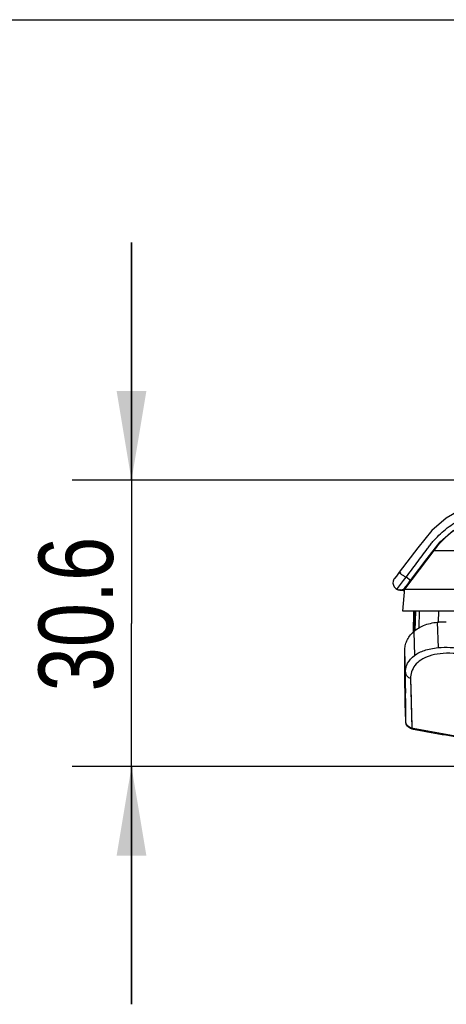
# Model space of a CAD drawing. Header units: inches. Extents: x 0 to 17, y 0 to 11.
# Tile 7 of 38: x 2.2 to 3.1, y 8.9 to 11. Entities that reach past the tile are written whole.
import ezdxf

# ---------------------------------------------------------------- set-up
doc = ezdxf.new("R2010")
doc.units = ezdxf.units.IN
doc.header["$LTSCALE"] = 0.935
doc.header["$MEASUREMENT"] = 0
doc.layers.get('0').update_dxf_attribs({"linetype": 'CONTINUOUS'})
doc.layers.add('1', color=7, linetype='CONTINUOUS')
doc.styles.get("Standard").update_dxf_attribs({"font": 'txt', "width": 0.8})
doc.dimstyles.new('DIMSTYLE_2', dxfattribs={"dimtxt": 0.15625, "dimasz": 0.1875, "dimexe": 0.125, "dimexo": 0.0625, "dimgap": 0.039062, "dimtad": 0, "dimtih": 1, "dimtoh": 1, "dimdec": 1, "dimlfac": 2, "dimzin": 4, "dimdsep": 46, "dimtxsty": 'Standard', "dimblk": '_FILLED', "dimblk1": '_FILLED', "dimblk2": '_FILLED', "dimcen": 0.09, "dimazin": 1, "dimtfac": 1, "dimtofl": 0, "dimtmove": 0, "dimatfit": 3, "dimldrblk": '_FILLED', "dimfxl": 1, "dimtolj": 1, "dimtzin": 4, "dimarcsym": 0})

# ---------------------------------------------------------------- blocks, each defined once
blk = doc.blocks.new('_FILLED')
at = {"color": 0, "linetype": 'ByBlock'}
blk.add_solid([(0, 0), (-1, 0.167), (-1, -0.167)], dxfattribs=at)
blk = doc.blocks.new('*D4')
at = {"color": 7, "linetype": 'Continuous', "transparency": 16777216}
for p, q in [((2.4274, 10.0316), (2.4274, 10.5316)), ((2.4274, 10.5316), (2.4274, 9.7306)), ((3.2855, 10.0316), (2.3024, 10.0316)), ((2.4274, 8.9295), (2.4274, 9.7306)), ((3.8033, 9.4295), (2.3024, 9.4295)), ((2.4274, 9.4295), (2.4274, 8.9295))]:
    blk.add_line(p, q, dxfattribs=at)
at = {"color": 7, "linetype": 'Continuous', "transparency": 16777216, "xscale": 0.1875, "yscale": 0.1875, "zscale": 0.1875}
for p, rotation in [((2.4274, 10.0316), 270), ((2.4274, 9.4295), 90)]:
    blk.add_blockref('_FILLED', p, dxfattribs=dict(at, rotation=rotation))
at = {"color": 7, "linetype": 'Continuous', "transparency": 16777216, "insert": (2.2321, 9.7501), "char_height": 0.15625, "width": 0.5, "attachment_point": 2, "rotation": 90, "line_spacing_factor": 0.9}
blk.add_mtext('30.6', dxfattribs=at)

msp = doc.modelspace()

# ---------------------------------------------------------------- linework, layer by layer
at = {"color": 7, "linetype": 'Continuous'}
for p, q in [((0, 11), (17, 11)), ((3.0209, 9.7548), (3.0202, 9.7131)), ((3.0202, 9.7131), (3.0209, 9.7548)), ((3.0209, 9.7548), (3.0224, 9.7548)), ((3.0224, 9.7561), (3.021, 9.7136)), ((3.0234, 9.7156), (3.0248, 9.7561)), ((3.0318, 9.7212), (3.0329, 9.7561)), ((3.0725, 9.7334), (3.0732, 9.7561)), ((3.0701, 9.7331), (3.0716, 9.6795)), ((3.0204, 9.7131), (3.022, 9.6629)), ((3.0032, 9.6281), (3.0016, 9.6728)), ((3.002, 9.625), (3.0016, 9.6728)), ((3.0034, 9.5836), (3.0032, 9.6281)), ((3.0033, 9.6121), (3.0032, 9.6281)), ((3.002, 9.625), (3.0034, 9.5836)), ((3.0021, 9.6161), (3.002, 9.625)), ((3.0024, 9.5629), (3.002, 9.625)), ((3.0021, 9.6075), (3.0021, 9.6161)), ((3.0022, 9.5956), (3.0021, 9.6075)), ((3.014, 9.6146), (3.0166, 9.5101)), ((3.0023, 9.5886), (3.0022, 9.5956)), ((3.0024, 9.5751), (3.0023, 9.5799)), ((3.0024, 9.5711), (3.0024, 9.5751)), ((3.0024, 9.5679), (3.0024, 9.5711)), ((3.0036, 9.5622), (3.0034, 9.5836)), ((3.0036, 9.5629), (3.0034, 9.5836)), ((3.0038, 9.5251), (3.0024, 9.5629)), ((3.0037, 9.5251), (3.0024, 9.5617)), ((3.0038, 9.5251), (3.0036, 9.5629)), ((3.0036, 9.5521), (3.0036, 9.5622)), ((3.0037, 9.5395), (3.0036, 9.5521)), ((3.0038, 9.5251), (3.0037, 9.5395)), ((3.0037, 9.5238), (3.0037, 9.5251)), ((3.0165, 9.5089), (3.0191, 9.5084)), ((3.0165, 9.5089), (3.0191, 9.5084)), ((3.0193, 9.5096), (3.0166, 9.5101))]:
    msp.add_line(p, q, dxfattribs=at)
for points in [[(3.0034, 9.5836), (3.0034, 9.5973), (3.0033, 9.6121)], [(3.014, 9.6146), (3.0151, 9.5693), (3.0159, 9.5367), (3.0164, 9.5169), (3.0166, 9.5101)], [(3.0023, 9.5799), (3.0023, 9.5826), (3.0023, 9.5886)], [(3.0024, 9.5629), (3.0024, 9.563), (3.0024, 9.5679)]]:
    msp.add_lwpolyline(points, dxfattribs=at)
for centre, radius, start, end in [((3.0171, 9.6286), 0.0139, 182.2352, 193.5461), ((3.0194, 9.5242), 0.0156, 257.9406, 259.2966)]:
    msp.add_arc(centre, radius, start, end, dxfattribs=at)
for points, knots in [([(3.0204, 9.7131), (3.0265, 9.7186), (3.0424, 9.728), (3.0603, 9.732), (3.0701, 9.7331)], [0, 0, 0, 0, 0.45343, 1, 1, 1, 1]), ([(3.0701, 9.7331), (3.0716, 9.7333), (3.0779, 9.7339), (3.0842, 9.7341), (3.089, 9.7341)], [0, 0, 0, 0, 0.240179, 1, 1, 1, 1]), ([(3.0016, 9.6728), (3.0016, 9.6764), (3.0023, 9.6837), (3.0058, 9.6943), (3.0117, 9.7044), (3.0172, 9.7103), (3.0204, 9.7131)], [0, 0, 0, 0, 0.236, 0.474781, 0.72306, 1, 1, 1, 1]), ([(3.022, 9.6629), (3.0283, 9.6676), (3.0398, 9.6732), (3.0568, 9.6776), (3.0665, 9.6791), (3.0716, 9.6795)], [0, 0, 0, 0, 0.446709, 0.708985, 1, 1, 1, 1]), ([(3.0716, 9.6795), (3.0887, 9.6811), (3.1162, 9.6795), (3.1536, 9.6725), (3.1849, 9.6648), (3.2117, 9.6566), (3.2337, 9.6494), (3.2562, 9.6416), (3.2846, 9.6314), (3.3072, 9.6229), (3.3185, 9.6184)], [0, 0, 0, 0, 0.201579, 0.31907, 0.445358, 0.57844, 0.646931, 0.716411, 0.857464, 1, 1, 1, 1]), ([(3.0032, 9.628), (3.0032, 9.6313), (3.0039, 9.6378), (3.0088, 9.6507), (3.0163, 9.6586), (3.022, 9.6629)], [0, 0, 0, 0, 0.236521, 0.474726, 1, 1, 1, 1]), ([(3.1691, 9.6562), (3.1577, 9.6592), (3.136, 9.6642), (3.1047, 9.6681), (3.0771, 9.6677), (3.054, 9.663), (3.0358, 9.6546), (3.0228, 9.6431), (3.0152, 9.6294), (3.0139, 9.6194), (3.014, 9.6146)], [0, 0, 0, 0, 0.192089, 0.36492, 0.514838, 0.641787, 0.748503, 0.839633, 0.921256, 1, 1, 1, 1]), ([(3.014, 9.6146), (3.0115, 9.6154), (3.0069, 9.6181), (3.0042, 9.6229), (3.0036, 9.6253)], [0, 0, 0, 0, 0.502377, 1, 1, 1, 1]), ([(3.0166, 9.5101), (3.0132, 9.5108), (3.0066, 9.5145), (3.0039, 9.5216), (3.0038, 9.5251)], [0, 0, 0, 0, 0.500028, 1, 1, 1, 1]), ([(3.0162, 9.509), (3.0128, 9.5097), (3.0064, 9.5135), (3.0038, 9.5204), (3.0037, 9.5238)], [0, 0, 0, 0, 0.500051, 1, 1, 1, 1]), ([(3.0191, 9.5084), (3.06, 9.5007), (3.2237, 9.472), (3.3889, 9.4518), (3.5132, 9.442)], [0, 0, 0, 0, 0.250046, 1, 1, 1, 1]), ([(3.5142, 9.4433), (3.4727, 9.4465), (3.3898, 9.4542), (3.2658, 9.469), (3.1422, 9.4874), (3.0602, 9.5019), (3.0193, 9.5096)], [0, 0, 0, 0, 0.249998, 0.500001, 0.75, 1, 1, 1, 1])]:
    msp.add_open_spline(points, degree=3, knots=knots, dxfattribs=at)
at = {"layer": '1', "color": 7, "linetype": 'Continuous'}
for p, q in [((3.0626, 9.884), (3.0014, 9.8023)), ((3.0626, 9.884), (3.2577, 9.884)), ((3.0138, 9.8205), (3.0489, 9.8673)), ((2.9901, 9.8382), (2.984, 9.83)), ((2.9901, 9.8382), (2.9901, 9.8382)), ((2.9901, 9.8382), (2.9901, 9.8382)), ((2.9931, 9.836), (2.9901, 9.8382)), ((2.984, 9.83), (2.9799, 9.8246)), ((2.9865, 9.8039), (2.9987, 9.8205)), ((2.9987, 9.8205), (3.0043, 9.8276)), ((3.0138, 9.8205), (3.0043, 9.8276)), ((3.0126, 9.819), (3.0138, 9.8205)), ((3.0138, 9.8205), (3.0138, 9.8205)), ((2.9853, 9.8023), (2.9865, 9.8039)), ((2.9915, 9.8007), (2.9924, 9.8007)), ((2.9921, 9.8008), (2.9916, 9.8009)), ((2.9922, 9.8008), (2.9933, 9.8005)), ((2.9924, 9.8007), (2.9933, 9.8007)), ((2.9933, 9.8007), (2.9935, 9.8007)), ((2.9957, 9.8002), (2.9969, 9.8001)), ((2.9977, 9.7561), (3.0016, 9.8046)), ((2.9995, 9.8005), (2.999, 9.8003)), ((2.9992, 9.8002), (3.0002, 9.8002)), ((2.9995, 9.8012), (2.9995, 9.8005)), ((3.0002, 9.8002), (3.0012, 9.8001)), ((3.0014, 9.8024), (3.2239, 9.8024)), ((3.0016, 9.8047), (3.0016, 9.8046)), ((3.0036, 9.8069), (3.0083, 9.8132)), ((3.0036, 9.8069), (3.0036, 9.8069)), ((3.2198, 9.7561), (2.9977, 9.7561))]:
    msp.add_line(p, q, dxfattribs=at)
for points in [[(3.2468, 9.9933), (3.2015, 9.9925), (3.1616, 9.9856), (3.1238, 9.9719), (3.089, 9.9517), (3.0584, 9.9257), (3.0288, 9.8897), (2.9901, 9.8382)], [(3.0489, 9.8673), (3.0763, 9.9018), (3.1037, 9.9258)], [(2.9799, 9.8246), (2.98, 9.8247), (2.9801, 9.8248), (2.9804, 9.8251), (2.9807, 9.8256), (2.9811, 9.826), (2.9816, 9.8265), (2.9817, 9.8265)], [(3.0083, 9.8132), (3.0102, 9.8157), (3.0126, 9.819)], [(2.9854, 9.8023), (2.9856, 9.8022), (2.986, 9.802), (2.9864, 9.8018), (2.9868, 9.8017), (2.9873, 9.8015), (2.9878, 9.8014), (2.9884, 9.8012), (2.9891, 9.8011), (2.9898, 9.8009)], [(2.9898, 9.8009), (2.9906, 9.8008), (2.9915, 9.8007)], [(2.9935, 9.8007), (2.9935, 9.8007), (2.9929, 9.8007), (2.9921, 9.8008)], [(2.9933, 9.8005), (2.9946, 9.8004), (2.9957, 9.8002)], [(2.9969, 9.8001), (2.998, 9.8), (2.9991, 9.8), (3, 9.8001), (3.0002, 9.8002)], [(3.0009, 9.8025), (3.0014, 9.803), (3.0014, 9.8031)]]:
    msp.add_lwpolyline(points, dxfattribs=at)
for centre, radius, start, end in [((3.2201, 9.7659), 0.1969, 89.9999, 143.1302), ((3.0304, 9.8542), 0.00788, 295.6012, 322.5356), ((2.9917, 9.8157), 0.0148, 132.6302, 331.5716), ((3.0158, 9.8262), 0.00366, 263.0696, 266.0997), ((2.9998, 9.8102), 0.00899, 266.8434, 268.4753)]:
    msp.add_arc(centre, radius, start, end, dxfattribs=at)
for points, knots in [([(3.0043, 9.8276), (3.0118, 9.8377), (3.0231, 9.8527), (3.0381, 9.8728), (3.0475, 9.8853), (3.055, 9.8953), (3.0628, 9.9049), (3.0734, 9.9162), (3.0873, 9.9285), (3.1071, 9.9433), (3.1342, 9.9584), (3.1636, 9.9685), (3.1879, 9.9734), (3.2032, 9.9751), (3.2156, 9.9756), (3.2281, 9.9756), (3.2375, 9.9756), (3.2438, 9.9756)], [0, 0, 0, 0, 0.12618, 0.189275, 0.252382, 0.283711, 0.314823, 0.377014, 0.439239, 0.501444, 0.625745, 0.750043, 0.812254, 0.874459, 0.905575, 0.936901, 1, 1, 1, 1]), ([(2.9901, 9.8382), (2.99, 9.8381), (2.9904, 9.8375), (2.9911, 9.8369), (2.9924, 9.8356), (2.994, 9.8341), (2.9962, 9.8325), (2.9997, 9.8304), (3.0025, 9.8288), (3.0043, 9.8276)], [0, 0, 0, 0, 0.026084, 0.086521, 0.183254, 0.311707, 0.464941, 0.636686, 1, 1, 1, 1]), ([(3.0115, 9.8209), (3.0117, 9.8206), (3.0121, 9.8203), (3.0128, 9.8202), (3.0133, 9.8203), (3.0135, 9.8204), (3.0136, 9.8204), (3.0138, 9.8205), (3.0138, 9.8205)], [0, 0, 0, 0, 0.374817, 0.668349, 0.793842, 0.898521, 0.971927, 1, 1, 1, 1]), ([(3.0156, 9.8226), (3.0157, 9.8226), (3.0162, 9.8226), (3.0166, 9.8227), (3.0168, 9.8229)], [0, 0, 0, 0, 0.314561, 1, 1, 1, 1]), ([(3.0002, 9.8002), (3.0003, 9.8003), (2.9999, 9.8005), (2.9998, 9.8007), (2.9998, 9.801), (2.9999, 9.8014), (3.0001, 9.8017), (3.0005, 9.802), (3.0008, 9.8023), (3.0009, 9.8025)], [0, 0, 0, 0, 0.118484, 0.213342, 0.31632, 0.43747, 0.595977, 0.792304, 1, 1, 1, 1])]:
    msp.add_open_spline(points, degree=3, knots=knots, dxfattribs=at)

# ---------------------------------------------------------------- dimensions: what is measured, and where the dimension line sits
at = {"color": 7, "linetype": 'Continuous'}
dim = msp.add_linear_dim(base=(2.4274, 9.4295), p1=(3.348, 10.0316), p2=(3.8658, 9.4295), angle=270, dimstyle='DIMSTYLE_2', override={"dimtad": 1, "dimtih": 0, "dimtoh": 0}, dxfattribs=at)
dim.commit()
dim.dimension.update_dxf_attribs({"geometry": '*D4', "text_midpoint": (2.4274, 9.7501), "dimtype": 160})

doc.saveas('drawing.dxf')
